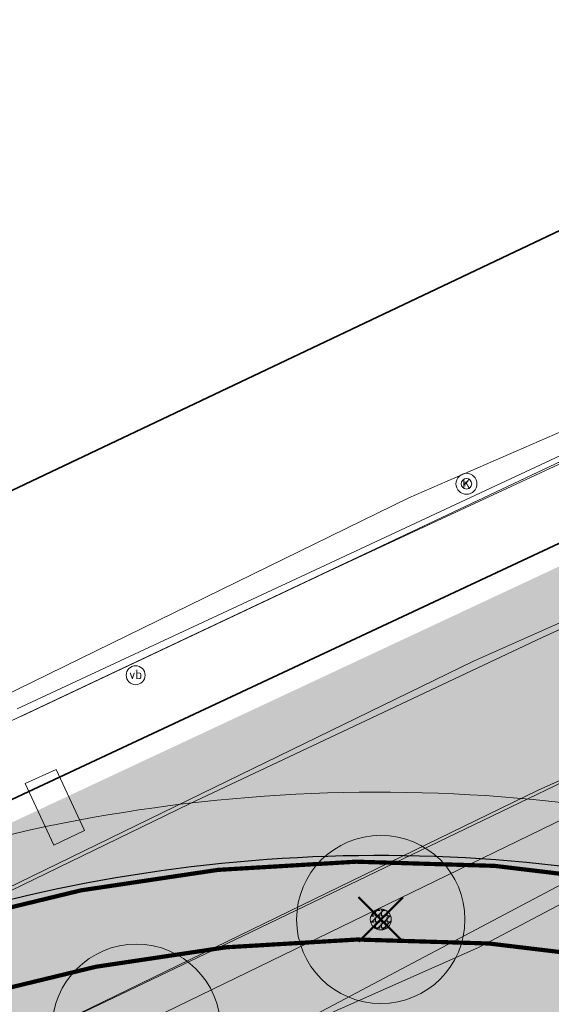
# Model space of a CAD drawing. Header units: metres. Extents: x 163543 to 168130, y 402678 to 405437.
# Tile 60 of 256: x 164435 to 164447, y 403420 to 403444. Entities that reach past the tile are written whole.
import ezdxf
from ezdxf.enums import TextEntityAlignment as Align

# ---------------------------------------------------------------- set-up
doc = ezdxf.new("R2010")
doc.units = ezdxf.units.M
doc.linetypes.add('X-CA190022.004-UO-ALM_Assen$0$AM-AS', pattern=[16, 10, -2, 2, -2])
doc.layers.get('0').update_dxf_attribs({"lineweight": 25})
for name, color, linetype, lineweight in [('X-CA190022.004-UO-ALM_Assen$0$N-WE-AM-AS_WEG-G', 10, 'X-CA190022.004-UO-ALM_Assen$0$AM-AS', 25), ('X-CA190022.004-UO-BGT_Ondergrond$0$GE_244_Taludlijn_Lijn_GEM', 253, 'Continuous', 9), ('X-CA190022.004-UO-BGT_Ondergrond$0$GE_316_WGDFietspad_Vlak_GEM', 253, 'Continuous', 9), ('X-CA190022.004-UO-BGT_Ondergrond$0$GE_367_OWGBerm_groenvoorziening_grasenk_GEM', 253, 'Continuous', 9), ('X-CA190022.004-UO-BGT_Ondergrond$0$GE_401_OTDErf_Vlak_GEM', 253, 'Continuous', 9), ('X-CA190022.004-UO-BGT_Ondergrond$0$GE_421_OTDHalfverhard_gravel_Vlak_GEM', 253, 'Continuous', 9), ('X-CA190022.004-UO-BGT_Ondergrond$0$GE_601_PNDgrondvlakpand_Vlak_MV_GEM', 34, 'Continuous', 35), ('X-CA190022.004-UO-BGT_Ondergrond$0$GE_814_BRDVerkeersbord_Punt_GEM', 253, 'Continuous', 9), ('X-CA190022.004-UO-DTM inmeting_v0.1$0$B-WE-GR-BOOM-S', 246, 'Continuous', 0), ('X-CA190022.004-UO-DTM inmeting_v0.1$0$B-WE-GW-TALUD_TEEN-G', 246, 'Continuous', 0), ('X-CA190022.004-UO-DTM inmeting_v0.1$0$B-WE-RI-HWA_KOLK-S', 246, 'Continuous', 0), ('X-CA190022.004-UO-DTM inmeting_v0.1$0$B-WE-VH-KANTOPSLUITING_ACHTERKANTBAND-G', 246, 'Continuous', 0), ('X-CA190022.004-UO-DTM inmeting_v0.1$0$B-WE-VH-KANTOPSLUITING_VOORKANTBAND-G', 246, 'Continuous', 0), ('X-CA190022.004-UO-DTM inmeting_v0.1$0$B-WE-VH-VERHARDING_ASFALT-G', 246, 'Continuous', 0), ('X-CA190022.004-UO-DTM inmeting_v0.1$0$B-WE-VH-VERHARDING_BETON-G', 246, 'Continuous', 0), ('X-CA190022.004-UO-DWM_Snelfietsroute$0$N-WE-GW-BERM-G', 90, 'Continuous', 18), ('X-CA190022.004-UO-DWM_Snelfietsroute$0$N-WE-VH-KANTVERHARDING-G', 210, 'Continuous', 25), ('X-CA190022.004-UO-DWM_Snelfietsroute$0$N-WE-VW-MARKERING_LANGS_STREEP_DOORGETROKKEN_010-G', 7, 'Continuous', 0), ('X-CA190022.004-UO-GZM_Werkgrens_v0.2$0$N-WE-KG-GRENS_SYSTEEMGRENS-G', 7, 'X-CA190022.004-UO-GZM_Werkgrens_v0.2$0$KG-OG', 35), ('X-CA190022.004-UO-KAD_Percelen$0$B-WE-KG-GRENS_PERCEEL-GV', 150, 'Continuous', 9), ('X-CA190022.004-UO-WHM_Putten en kolken combi_v0.1$0$KOLK INMETING', 251, 'Continuous', 18)]:
    doc.layers.add(name, color=color, linetype=linetype, lineweight=lineweight)
doc.layers.add('X-CA190022.004-UO-ARC_Arcering$0$N-GV-GR-GRAS-A-200 GRASMENGSEL M1', color=62, linetype='Continuous', lineweight=18, transparency=0.5)
doc.layers.add('X-CA190022.004-UO-ARC_Arcering$0$N-WE-VH-VERHARDING_ASFALT_ROOD-A', color=232, linetype='Continuous', lineweight=0, transparency=0.5)
for name, color, linetype in [('X-CA190022.004-UO-DWM_Beplanting$0$B-WE-GR-BOOM-S AFKOMSTIG UIT DTM_v0.4', 252, 'Continuous'), ('X-CA190022.004-UO-DWM_Beplanting$0$N-GV-GR-GRAS-A-200', 7, 'Continuous'), ('X-CA190022.004-UO-DWM_Beplanting$0$V-WE-GR-BOOM-S', 1, 'Continuous')]:
    doc.layers.add(name, color=color, linetype=linetype)
doc.styles.add('X-CA190022.004-UO-BGT_Ondergrond$0$NLCS-ISO', font='NLCS-ISO.ttf')
doc.styles.add('X-CA190022.004-UO-DTM inmeting_v0.1$0$ISOCPEUR 9 PT', font='isocpeur.ttf', dxfattribs={"height": 2.4402})
doc.styles.add('X-CA190022.004-UO-WHM_Putten en kolken combi_v0.1$0$ISOCPEUR 9 PT', font='isocpeur.ttf', dxfattribs={"height": 2.4402})
doc.linetypes.add('X-CA190022.004-UO-GZM_Werkgrens_v0.2$0$KG-OG', pattern='A,5.5,-1.5,[2,NLCS.SHX,S=0.5,R=0,X=0,Y=0],-1.5', length=8.5)

# ---------------------------------------------------------------- blocks, each defined once
blk = doc.blocks.new('X-CA190022.004-UO-BGT_Ondergrond$0$SIE-WEG_PAAL_VERKEERSBORD-SO')
at = {"linetype": 'ByBlock', "lineweight": 18}
blk.add_circle((0, 0), 1.5, dxfattribs=at)
at = {"linetype": 'ByBlock', "lineweight": 18, "style": 'X-CA190022.004-UO-BGT_Ondergrond$0$NLCS-ISO'}
blk.add_text('vb', height=1.5, dxfattribs=at).set_placement((0, 0.1317113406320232), align=Align.MIDDLE_CENTER)
blk = doc.blocks.new('X-CA190022.004-UO-BGT_Ondergrond$0$IMGEOVerkeersbord')
at = {"xscale": 5, "yscale": 5, "zscale": 5}
blk.add_blockref('X-CA190022.004-UO-BGT_Ondergrond$0$SIE-WEG_PAAL_VERKEERSBORD-SO', (0, 0), dxfattribs=at)
blk = doc.blocks.new('X-CA190022.004-UO-DTM inmeting_v0.1$0$kolk 1.03')
at = {"layer": 'X-CA190022.004-UO-DTM inmeting_v0.1$0$B-WE-RI-HWA_KOLK-S'}
blk.add_circle((0, 0), 0.25, dxfattribs=at)
at = {"layer": 'X-CA190022.004-UO-DTM inmeting_v0.1$0$B-WE-RI-HWA_KOLK-S', "insert": (0, 0), "char_height": 0.24402, "attachment_point": 5, "style": 'X-CA190022.004-UO-DTM inmeting_v0.1$0$ISOCPEUR 9 PT'}
blk.add_mtext_dynamic_manual_height_columns('K', width=0.2522883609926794, gutter_width=12.201, heights=[0], dxfattribs=at)
blk = doc.blocks.new('X-CA190022.004-UO-DTM inmeting_v0.1$0$boom')
h = blk.add_hatch()
h.set_pattern_fill('ANSI31', color=256, scale=0.13)
h.set_pattern_definition([(45, (0, 0), (-0.2918583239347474, 0.2918583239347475), [])])
h.paths.add_polyline_path([(-1, 0, 1), (1, 0, 1)])
blk.add_circle((0, 0), 1)
blk = doc.blocks.new('X-CA190022.004-UO-DWM_Beplanting$0$SGR-BOOM_01-SO')
at = {"linetype": 'ByBlock', "lineweight": 18}
h = blk.add_hatch(color=0, dxfattribs=at)
h.dxf.hatch_style = 1
edge = h.paths.add_edge_path()
edge.add_arc((0, 0), 0.25, 0, 360)
at = {"color": 0, "linetype": 'ByBlock', "lineweight": 18}
for radius in [2, 0.25]:
    blk.add_circle((0, 0), radius, dxfattribs=at)
blk = doc.blocks.new('X-CA190022.004-UO-DWM_Beplanting$0$IMGEOBoom')
at = {"transparency": 33554457}
h = blk.add_hatch(color=256, dxfattribs=at)
h.dxf.hatch_style = 1
edge = h.paths.add_edge_path()
edge.add_arc((0, 0), 100, 0, 360)
edge = h.paths.add_edge_path(flags=17)
edge.add_arc((0, 0), 12.5, 0, 360)
h = blk.add_hatch()
h.set_pattern_fill('ANGLE', color=256)
h.set_pattern_definition([(0, (0, 0), (0, 6.985), [5.08, -1.905]), (90, (0, 0), (-6.985, 4.277078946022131e-16), [5.08, -1.905])])
edge = h.paths.add_edge_path(flags=17)
edge.add_arc((0, 0), 12.5, 0, 360)
at = {"layer": 'X-CA190022.004-UO-DWM_Beplanting$0$N-GV-GR-GRAS-A-200'}
h = blk.add_hatch(color=256, dxfattribs=at)
h.dxf.hatch_style = 1
edge = h.paths.add_edge_path(flags=17)
edge.add_arc((0, 0), 12.5, 0, 360)
at = {"xscale": 50, "yscale": 50, "zscale": 50}
blk.add_blockref('X-CA190022.004-UO-DWM_Beplanting$0$SGR-BOOM_01-SO', (0, 0), dxfattribs=at)
blk = doc.blocks.new('X-CA190022.004-UO-DWM_Beplanting$0$Te verwijderen boom')
at = {"ltscale": 0.1, "const_width": 0.05, "flags": 128}
for points in [[(-0.5303300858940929, 0.5303300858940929), (0.5303300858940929, -0.5303300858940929)], [(0.5303300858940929, 0.5303300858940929), (-0.5303300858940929, -0.5303300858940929)]]:
    blk.add_lwpolyline(points, dxfattribs=at)
blk = doc.blocks.new('X-CA190022.004-UO-WHM_Putten en kolken combi_v0.1$0$kolk 1.03')
blk.add_circle((0, 0), 0.25)
at = {"insert": (0, 0), "char_height": 0.24402, "attachment_point": 5, "style": 'X-CA190022.004-UO-WHM_Putten en kolken combi_v0.1$0$ISOCPEUR 9 PT'}
blk.add_mtext_dynamic_manual_height_columns('K', width=0.2522883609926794, gutter_width=12.201, heights=[0], dxfattribs=at)

msp = doc.modelspace()

# ---------------------------------------------------------------- hatches: boundary and pattern name
at = {"layer": 'X-CA190022.004-UO-ARC_Arcering$0$N-GV-GR-GRAS-A-200 GRASMENGSEL M1'}
h = msp.add_hatch(dxfattribs=at)
h.set_pattern_fill('AGR-GRAS_02-SO', color=256, scale=0.1, pattern_type=2)
h.set_pattern_definition([(0, (0, 0), (1, 1), [0.25, -0.75]), (0, (0.5499999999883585, 0.5999999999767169), (1, 1), [0.25, -0.75]), (90, (0.1000000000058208, 0.3499999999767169), (-1, 1), [0.25, -0.75]), (90, (0.5, 0.7000000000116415), (-1, 1), [0.25, -0.75]), (45, (0.2000000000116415, 0.7000000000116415), (0, 1.000000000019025), [0.25, -1.164213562]), (135, (0.5499999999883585, 0), (-1.000000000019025, 0), [0.25, -1.164213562]), (26.56505119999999, (0.25, 0.2999999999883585), (1.000000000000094, 4.000644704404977e-10), [0.25, -1.986067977]), (26.56505119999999, (0.7000000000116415, 0.7999999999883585), (1.000000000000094, 4.000644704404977e-10), [0.25, -1.986067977]), (63.43494882, (0.7000000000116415, 0), (5.099862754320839e-11, 1.000000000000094), [0.2499999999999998, -1.986067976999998]), (63.43494882, (0.25, 0.4500000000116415), (5.099862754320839e-11, 1.000000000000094), [0.2499999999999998, -1.986067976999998]), (63.43494882, (0.6000000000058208, 0.2000000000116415), (5.099862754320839e-11, 1.000000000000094), [0.2499999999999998, -1.986067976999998]), (116.5650512, (0, 0.5499999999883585), (-4.000648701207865e-10, 1.000000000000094), [0.2499999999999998, -1.986067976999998]), (153.43494882, (0.2000000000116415, 0.1500000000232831), (-1.000000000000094, 5.099898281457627e-11), [0.25, -1.986067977])])
edge = h.paths.add_edge_path()
edge.add_line((164449.7029061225, 403424.9755254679), (164474.2656488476, 403436.3265954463))
edge.add_arc((164405.8897984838, 403398.9722507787), 77.91408074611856, 28.64817846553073, 34.93481505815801)
edge.add_line((164469.7640787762, 403443.5892911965), (164469.754189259, 403443.5851003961))
edge.add_line((164469.754189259, 403443.5851003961), (164465.4240603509, 403441.7051986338))
edge.add_line((164465.4240603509, 403441.7051986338), (164465.3444135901, 403441.888655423))
edge.add_line((164465.3444135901, 403441.888655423), (164464.5617553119, 403441.5275642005))
edge.add_line((164464.5617553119, 403441.5275642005), (164465.583363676, 403439.3738042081))
edge.add_line((164465.583363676, 403439.3738042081), (164433.1890600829, 403424.2116647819))
edge.add_arc((164443.179680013, 403387.0319958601), 38.4985748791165, 80.59615713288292, 105.0407654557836, ccw=False)
edge.add_arc((164454.6168963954, 403456.089874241), 31.49999999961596, 260.5961571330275, 261.0252203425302)
h = msp.add_hatch(dxfattribs=at)
h.set_pattern_fill('AGR-GRAS_02-SO', color=256, scale=0.1, pattern_type=2)
h.set_pattern_definition([(0, (0, 0), (1, 1), [0.25, -0.75]), (0, (0.5499999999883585, 0.5999999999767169), (1, 1), [0.25, -0.75]), (90, (0.1000000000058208, 0.3499999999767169), (-1, 1), [0.25, -0.75]), (90, (0.5, 0.7000000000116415), (-1, 1), [0.25, -0.75]), (45, (0.2000000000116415, 0.7000000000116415), (0, 1.000000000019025), [0.25, -1.164213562]), (135, (0.5499999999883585, 0), (-1.000000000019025, 0), [0.25, -1.164213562]), (26.56505119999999, (0.25, 0.2999999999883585), (1.000000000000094, 4.000644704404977e-10), [0.25, -1.986067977]), (26.56505119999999, (0.7000000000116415, 0.7999999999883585), (1.000000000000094, 4.000644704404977e-10), [0.25, -1.986067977]), (63.43494882, (0.7000000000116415, 0), (5.099862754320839e-11, 1.000000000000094), [0.2499999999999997, -1.986067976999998]), (63.43494882, (0.25, 0.4500000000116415), (5.099862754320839e-11, 1.000000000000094), [0.2499999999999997, -1.986067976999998]), (63.43494882, (0.6000000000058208, 0.2000000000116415), (5.099862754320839e-11, 1.000000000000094), [0.2499999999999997, -1.986067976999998]), (116.5650512, (0, 0.5499999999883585), (-4.000648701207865e-10, 1.000000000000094), [0.2499999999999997, -1.986067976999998]), (153.43494882, (0.2000000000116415, 0.1500000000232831), (-1.000000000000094, 5.099898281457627e-11), [0.25, -1.986067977])])
edge = h.paths.add_edge_path()
edge.add_line((164477.9198786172, 403430.682123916), (164477.8331448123, 403430.8623383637))
edge.add_line((164477.8331448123, 403430.8623383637), (164478.0980021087, 403430.9898091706))
edge.add_line((164478.0980021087, 403430.9898091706), (164477.5572029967, 403431.5318702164))
edge.add_arc((164490.2134185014, 403443.6178211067), 17.49999999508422, 221.7040940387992, 223.6796640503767, ccw=False)
edge.add_line((164477.1480821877, 403431.9753562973), (164468.2774706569, 403427.7060987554))
edge.add_arc((164454.6168963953, 403456.0898742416), 31.50000000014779, 260.5963409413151, 295.70063201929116, ccw=False)
edge.add_arc((164443.1796800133, 403387.03199586), 38.49857487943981, 80.59600673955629, 116.5897901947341)
edge.add_line((164425.9477276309, 403421.4587308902), (164426.6171826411, 403420.1201368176))
edge.add_arc((164443.1794105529, 403386.9976197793), 37.03253337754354, 80.596894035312, 116.56639265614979, ccw=False)
edge.add_arc((164454.6168963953, 403456.0898742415), 33.00000000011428, 260.6046206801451, 295.7006320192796)
edge.add_line((164468.9279741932, 403426.3544903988), (164477.9198786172, 403430.682123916))
h = msp.add_hatch(dxfattribs=at)
h.set_pattern_fill('AGR-GRAS_02-SO', color=256, scale=0.1, pattern_type=2)
h.set_pattern_definition([(0, (0, 0), (1, 1), [0.25, -0.75]), (0, (0.5499999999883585, 0.5999999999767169), (1, 1), [0.25, -0.75]), (90, (0.1000000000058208, 0.3499999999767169), (-1, 1), [0.25, -0.75]), (90, (0.5, 0.7000000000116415), (-1, 1), [0.25, -0.75]), (45, (0.2000000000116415, 0.7000000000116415), (0, 1.000000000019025), [0.25, -1.164213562]), (135, (0.5499999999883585, 0), (-1.000000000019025, 0), [0.25, -1.164213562]), (26.56505119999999, (0.25, 0.2999999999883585), (1.000000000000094, 4.000644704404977e-10), [0.25, -1.986067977]), (26.56505119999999, (0.7000000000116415, 0.7999999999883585), (1.000000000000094, 4.000644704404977e-10), [0.25, -1.986067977]), (63.43494882, (0.7000000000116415, 0), (5.099862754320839e-11, 1.000000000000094), [0.2499999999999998, -1.986067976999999]), (63.43494882, (0.25, 0.4500000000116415), (5.099862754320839e-11, 1.000000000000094), [0.2499999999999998, -1.986067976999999]), (63.43494882, (0.6000000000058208, 0.2000000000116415), (5.099862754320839e-11, 1.000000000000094), [0.2499999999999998, -1.986067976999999]), (116.5650512, (0, 0.5499999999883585), (-4.000648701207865e-10, 1.000000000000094), [0.2499999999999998, -1.986067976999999]), (153.43494882, (0.2000000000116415, 0.1500000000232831), (-1.000000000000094, 5.099898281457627e-11), [0.25, -1.986067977])])
edge = h.paths.add_edge_path()
edge.add_line((164471.313153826, 403421.3985930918), (164482.7709181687, 403426.9129983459))
edge.add_line((164482.7709181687, 403426.9129983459), (164482.5024519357, 403427.1454897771))
edge.add_line((164482.5024519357, 403427.1454897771), (164481.7014991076, 403427.8410327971))
edge.add_line((164481.7014991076, 403427.8410327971), (164481.6841321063, 403427.8326743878))
edge.add_line((164481.6841321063, 403427.8326743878), (164481.5973983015, 403428.0128888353))
edge.add_line((164481.5973983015, 403428.0128888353), (164470.6626502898, 403422.7502014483))
edge.add_arc((164454.6168963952, 403456.0898742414), 37.00000000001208, 260.59634094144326, 295.7006320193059, ccw=False)
edge.add_arc((164443.1794430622, 403387.0017633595), 33.02844012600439, 80.60411488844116, 116.5691651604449)
edge.add_line((164428.4065544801, 403416.5422376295), (164429.0788023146, 403415.1980592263))
edge.add_arc((164443.1796778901, 403387.0317249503), 31.49884249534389, 80.59600917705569, 116.5938618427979, ccw=False)
edge.add_arc((164454.6168963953, 403456.0898742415), 38.5000000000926, 260.5963409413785, 295.7006320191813)
at = {"layer": 'X-CA190022.004-UO-ARC_Arcering$0$N-WE-VH-VERHARDING_ASFALT_ROOD-A'}
h = msp.add_hatch(color=256, dxfattribs=at)
h.dxf.hatch_style = 1
edge = h.paths.add_edge_path()
edge.add_line((164481.5973983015, 403428.0128888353), (164483.3995427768, 403428.8802268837))
edge.add_line((164483.3995427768, 403428.8802268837), (164483.6958866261, 403429.0228515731))
edge.add_line((164483.6958866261, 403429.0228515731), (164480.4067638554, 403431.8790147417))
edge.add_line((164480.4067638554, 403431.8790147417), (164479.7220230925, 403431.5494619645))
edge.add_line((164479.7220230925, 403431.5494619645), (164477.9198786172, 403430.6821239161))
edge.add_line((164477.9198786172, 403430.6821239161), (164468.9279741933, 403426.354490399))
edge.add_arc((164454.6168963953, 403456.0898742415), 33.00000000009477, 260.59634094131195, 295.70063201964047, ccw=False)
edge.add_arc((164443.1794105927, 403386.9976196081), 37.03253354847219, 80.60427228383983, 116.5663925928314)
edge.add_line((164426.6171826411, 403420.1201368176), (164428.4065544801, 403416.5422376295))
edge.add_arc((164443.1794432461, 403387.001762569), 33.02844091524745, 80.59542373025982, 116.5691648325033, ccw=False)
edge.add_arc((164454.6168963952, 403456.0898742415), 37.00000000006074, 260.6040996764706, 295.7006320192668)
edge.add_line((164470.6626502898, 403422.7502014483), (164481.5973983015, 403428.0128888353))

# ---------------------------------------------------------------- linework, layer by layer
at = {"layer": 'X-CA190022.004-UO-ALM_Assen$0$N-WE-AM-AS_WEG-G', "linetype": 'X-CA190022.004-UO-ALM_Assen$0$AM-AS', "lineweight": 18, "flags": 128}
msp.add_lwpolyline([(163996.3336493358, 403048.7078805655), (164190.428417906, 403269.7022139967, -0.04248648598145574), (164203.1301038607, 403281.900647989, -0.05950783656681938), (164394.9099900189, 403402.509361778, 0.004627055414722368), (164427.6093375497, 403418.3764426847, -0.1575725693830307), (164448.8982825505, 403421.5602137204, 0.1543805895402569), (164469.7953122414, 403424.5523459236), (164600.3150897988, 403487.369046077, -0.2096911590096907), (164620.3886000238, 403488.0752802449, 0.2093307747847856), (164640.4309921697, 403488.7665643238), (164764.0180252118, 403548.0366099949, -0.1493007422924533), (164778.4568812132, 403550.2301690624, 0.1996996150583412), (164797.0707545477, 403554.9547108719), (164807.4367029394, 403562.7175400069, 0.08719858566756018), (164813.3612815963, 403569.0256351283, -0.1361873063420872), (164823.4135919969, 403577.8419746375), (165121.4265764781, 403721.5335502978), (165178.771774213, 403748.854454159, -0.02762787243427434), (165181.3258110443, 403749.9024284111), (165206.7023570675, 403758.7117965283, -0.2281753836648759), (165222.2156522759, 403756.92710106, 0.2625260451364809), (165239.8769326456, 403756.0478409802), (165316.357038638, 403794.2949912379, -0.002955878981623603), (165321.6599724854, 403796.9078754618), (165454.6760993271, 403861.4737105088, 0.2337197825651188), (165465.5419418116, 403875.4828331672), (165466.0393278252, 403877.9301751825, -0.1382469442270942), (165476.4672373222, 403898.1944094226), (165483.3232835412, 403905.5400790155), (165502.0132482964, 403925.3181215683, 0.00270083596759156), (165511.6266676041, 403935.5312913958), (165520.3237442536, 403945.4553072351), (165525.6923273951, 403951.3658801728), (165530.615228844, 403956.3669465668, -0.06780363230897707), (165540.3856813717, 403964.2784885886), (165579.0076054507, 403987.5663360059, 0.233996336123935), (165587.6067037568, 404001.0272668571, -0.2578877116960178), (165597.6306713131, 404015.2620702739), (165668.8061252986, 404049.8624576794, 0.1241179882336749), (165680.9653913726, 404060.0928790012), (165692.909929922, 404076.6706676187, -0.3303788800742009), (165732.6456350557, 404089.3227425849, 0.1846113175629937), (165745.4916128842, 404089.77497305), (165892.3246628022, 404151.9071568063, 0.02506743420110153), (165914.8777454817, 404162.8133820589, -0.01071744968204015), (165924.3873477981, 404167.7535043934), (166007.5697587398, 404208.726249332, -0.0190725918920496), (166018.0170805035, 404213.3859907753, -0.1041133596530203), (166035.0595171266, 404216.3802910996), (166071.3637979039, 404215.1615490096, 0.1209432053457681), (166079.7626728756, 404216.9267814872), (166253.1152813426, 404300.2121870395, 0.1370197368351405), (166261.20282629, 404307.3086689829, -0.1370657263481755), (166269.2936265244, 404314.4067145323), (166458.0553023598, 404405.0532937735, -0.05495898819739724), (166465.292640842, 404407.5962293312), (166474.0115951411, 404409.6200769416, 0.05512116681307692), (166477.7441475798, 404410.9329152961), (166509.8455300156, 404426.3741046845, 0.06706615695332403), (166514.3066309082, 404429.3114036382, -0.06727732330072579), (166518.7828901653, 404432.2559861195), (166556.6686702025, 404450.4403351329, -0.01732068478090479), (166566.1850069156, 404454.6088799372, 0.01660197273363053), (166575.3124233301, 404458.5914386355), (166597.7510003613, 404469.2822299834, 0.1329779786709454), (166635.0885808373, 404501.3122219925, -0.04027287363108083), (166645.1747246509, 404513.8395784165), (166648.1959423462, 404517.0287349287, -0.07202746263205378), (166677.0195985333, 404539.8000358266), (166677.2461273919, 404539.9311914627, -0.08933287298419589), (166717.8167622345, 404554.585755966), (166734.2901361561, 404557.3869827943, 0.1628042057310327), (166748.2749261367, 404564.8680743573, -0.09224986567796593), (166757.8833526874, 404571.8738470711), (166814.8951966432, 404599.1350634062, -0.03237137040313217), (166817.2963922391, 404600.0977793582), (166825.540090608, 404602.7984847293, 0.08309599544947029), (166832.8509500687, 404606.6269308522, -0.05104093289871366), (166841.5511306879, 404611.9158900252), (166891.2886605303, 404635.588563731, -0.1080348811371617), (166898.7767261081, 404637.3338670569), (166928.2421893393, 404637.7391838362, 0.2092685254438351), (166941.3852138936, 404643.7086926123, -0.026762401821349), (166980.5363273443, 404682.8606394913, -0.02619809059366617), (167007.2291239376, 404704.4245627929, -0.01999349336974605), (167033.130253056, 404721.6599794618), (167034.9329898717, 404722.7582272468, -0.02850178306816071), (167071.4851403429, 404742.2630184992), (167095.8874986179, 404753.5487719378, 0.06107887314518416), (167112.4352643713, 404763.8129514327, -0.01637972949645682), (167116.3416166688, 404766.7484785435), (167122.4960900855, 404771.0654386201, -0.09347324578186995), (167132.2396271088, 404775.4785245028), (167140.6213436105, 404777.519708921, -0.05617792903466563), (167157.1982762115, 404779.6303146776), (167189.7312216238, 404780.098905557, -0.09129081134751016), (167196.1584139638, 404779.0110158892), (167222.3067585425, 404769.4734945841, 0.2038372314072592), (167236.3782206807, 404770.2117075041, 0.01782615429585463), (167328.8315635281, 404819.5522006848), (167395.6774769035, 404858.3489080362, 0.03125557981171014), (167406.0672886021, 404865.2809112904), (167511.4690776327, 404945.5504878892)], format="xyb", dxfattribs=at)
at = {"layer": 'X-CA190022.004-UO-BGT_Ondergrond$0$GE_244_Taludlijn_Lijn_GEM'}
msp.add_line((164453.447, 403426.482), (164418.343, 403407.883), dxfattribs=at)
at = {"layer": 'X-CA190022.004-UO-BGT_Ondergrond$0$GE_316_WGDFietspad_Vlak_GEM', "flags": 128}
for points in [[(164320.04, 403364.5300000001), (164331.41, 403371.01), (164357.53, 403385.5300000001), (164366.62, 403390.14), (164389.014, 403401.122), (164392.63, 403402.895), (164397.33, 403405.2), (164445.43, 403428.64), (164451.991, 403431.556), (164460.333, 403435.32), (164470.225, 403439.862)], [(164473.316, 403437.484), (164461.749, 403432.244), (164458.26, 403430.62), (164446.97, 403425.58)], [(164446.97, 403425.58), (164399.07, 403402.26), (164372.83, 403389.33), (164350.72, 403377.56), (164333.1, 403368.0400000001), (164321.95, 403361.65)]]:
    msp.add_lwpolyline(points, dxfattribs=at)
at = {"layer": 'X-CA190022.004-UO-BGT_Ondergrond$0$GE_367_OWGBerm_groenvoorziening_grasenk_GEM', "flags": 128}
for points in [[(164158.219, 403255.1390000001), (164171.084, 403263.999), (164179.494, 403270.1770000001), (164194.84, 403282.196), (164211.087, 403295.268), (164231.111, 403310.634), (164235.52, 403313.512), (164245.67, 403321.126), (164272.398, 403339.903), (164288.143, 403349.736), (164298.889, 403356.556), (164334.793, 403377.305), (164364.293, 403392.58), (164387.358, 403404.682), (164390.724, 403406.448), (164393.105, 403407.697), (164407.616, 403414.349), (164425.803, 403423.104), (164434.433, 403427.217), (164453.635, 403436.286), (164460.737, 403439.749), (164463.143, 403440.873), (164465.039, 403441.76)], [(164470.225, 403439.862), (164460.333, 403435.32), (164451.991, 403431.556), (164445.43, 403428.64), (164397.33, 403405.2), (164392.63, 403402.895), (164389.014, 403401.122)], [(164136.762, 403226.328), (164137.681, 403227.058), (164154.717, 403240.595), (164179.581, 403260.6550000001), (164183.17, 403263.55), (164218.15, 403291.31), (164235.99, 403304.7900000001), (164243.405, 403310.219), (164247.56, 403313.26), (164252.819, 403316.997), (164260.03, 403322.12), (164268.56, 403327.98), (164276.38, 403333.21), (164299.08, 403347.8500000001), (164321.95, 403361.65), (164333.1, 403368.0400000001), (164350.72, 403377.56), (164372.83, 403389.33), (164399.07, 403402.26), (164446.97, 403425.58), (164458.26, 403430.62), (164461.749, 403432.244), (164473.316, 403437.484)], [(164453.447, 403426.482), (164418.343, 403407.883), (164405.774, 403401.616), (164393.255, 403395.423), (164379.112, 403388.334), (164366.676, 403382.161), (164338.225, 403366.811), (164327.291, 403360.547), (164306.875, 403348.529), (164295.285, 403341.33), (164281.893, 403332.496), (164265.634, 403321.347), (164239.848, 403303.124), (164224.258, 403291.345), (164208.266, 403279.037), (164194.822, 403268.535), (164179.256, 403255.8890000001), (164165.951, 403244.025), (164160.088, 403238.658), (164155.081, 403234.074), (164150.561, 403230.11), (164146.709, 403226.642), (164139.364, 403219.716), (164136.597, 403223.292)]]:
    msp.add_lwpolyline(points, dxfattribs=at)
at = {"layer": 'X-CA190022.004-UO-BGT_Ondergrond$0$GE_401_OTDErf_Vlak_GEM', "flags": 128}
for points in [[(164434.276, 403477.925), (164461.218, 403445.485), (164460.688, 403445.214), (164463.143, 403440.873), (164460.737, 403439.749), (164453.635, 403436.286), (164434.433, 403427.217), (164425.803, 403423.104), (164407.616, 403414.349), (164393.105, 403407.697), (164390.724, 403406.448), (164387.358, 403404.682), (164364.293, 403392.58), (164334.793, 403377.305), (164298.889, 403356.556)], [(164421.761, 403466.361), (164425.432, 403469.756), (164446.112, 403447.391), (164445.298, 403446.627), (164448.239, 403443.423), (164447.966, 403439.1060000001), (164432.441, 403431.7420000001), (164431.438, 403431.266), (164430.171, 403432.657), (164427.425, 403430.135), (164426.84, 403430.7800000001), (164423.621, 403427.638), (164404.299, 403418.545), (164388.486, 403435.659), (164421.761, 403466.361)]]:
    msp.add_lwpolyline(points, dxfattribs=at)
at = {"layer": 'X-CA190022.004-UO-BGT_Ondergrond$0$GE_421_OTDHalfverhard_gravel_Vlak_GEM', "flags": 128}
msp.add_lwpolyline([(164165.951, 403244.025), (164179.256, 403255.8890000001), (164194.822, 403268.535), (164208.266, 403279.037), (164224.258, 403291.345), (164239.848, 403303.124), (164265.634, 403321.347), (164281.893, 403332.496), (164295.285, 403341.33), (164306.875, 403348.529), (164327.291, 403360.547), (164338.225, 403366.811), (164366.676, 403382.161), (164379.112, 403388.334), (164393.255, 403395.423), (164405.774, 403401.616), (164418.343, 403407.883), (164453.447, 403426.482), (164456.675, 403428.038), (164465.477, 403431.918), (164467.948, 403432.656), (164471.335, 403432.326), (164477.915, 403429.509), (164481.182, 403421.899)], dxfattribs=at)
at = {"layer": 'X-CA190022.004-UO-BGT_Ondergrond$0$GE_601_PNDgrondvlakpand_Vlak_MV_GEM', "flags": 128}
msp.add_lwpolyline([(164421.761, 403466.361), (164425.432, 403469.756), (164446.112, 403447.391), (164445.298, 403446.627), (164448.239, 403443.423), (164447.966, 403439.1060000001), (164432.441, 403431.7420000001), (164431.438, 403431.266), (164430.171, 403432.657), (164427.425, 403430.135), (164426.84, 403430.7800000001), (164423.621, 403427.638), (164404.299, 403418.545), (164388.486, 403435.659), (164421.761, 403466.361)], dxfattribs=at)
at = {"layer": 'X-CA190022.004-UO-DTM inmeting_v0.1$0$B-WE-GW-TALUD_TEEN-G'}
msp.add_polyline3d([(164425.307, 403412.9070000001, 8.948), (164434.1669999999, 403417.04, 8.957), (164440.216, 403419.4679999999, 9.135), (164445.5490000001, 403421.8399999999, 9.116), (164451.2799999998, 403424.8629999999, 9.245), (164457.6630000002, 403428.003, 9.326), (164463.452, 403430.8939999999, 9.362), (164466.9569999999, 403432.6490000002, 9.53), (164473.9789999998, 403433.682, 9.853)], dxfattribs=at)
at = {"layer": 'X-CA190022.004-UO-DTM inmeting_v0.1$0$B-WE-VH-KANTOPSLUITING_ACHTERKANTBAND-G'}
msp.add_polyline3d([(164456.1030000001, 403437.3569999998, 9.246), (164448.8990000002, 403433.9870000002, 9.196), (164442.0150000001, 403430.787, 9.197), (164434.682, 403427.3310000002, 9.232)], dxfattribs=at)
at = {"layer": 'X-CA190022.004-UO-DTM inmeting_v0.1$0$B-WE-VH-KANTOPSLUITING_VOORKANTBAND-G'}
msp.add_polyline3d([(164456.0090000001, 403437.4959999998, 9.262), (164448.8050000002, 403434.1400000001, 9.177), (164441.9130000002, 403430.9270000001, 9.185), (164434.588, 403427.5060000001, 9.246)], dxfattribs=at)
at = {"layer": 'X-CA190022.004-UO-DTM inmeting_v0.1$0$B-WE-VH-VERHARDING_ASFALT-G'}
for points in [[(164454.6910000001, 403432.6910000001, 9.203), (164447.0630000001, 403429.2089999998, 9.078), (164438.6850000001, 403425.2519999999, 8.924), (164430.1710000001, 403421.1189999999, 8.866), (164422.8029999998, 403417.6030000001, 8.858)], [(164456.1490000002, 403429.7050000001, 9.172), (164448.4330000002, 403426.193, 9.026), (164440.139, 403422.2000000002, 8.875), (164431.4589999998, 403418.0529999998, 8.812), (164424.2999999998, 403414.5899999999, 8.806)]]:
    msp.add_polyline3d(points, dxfattribs=at)
at = {"layer": 'X-CA190022.004-UO-DTM inmeting_v0.1$0$B-WE-VH-VERHARDING_BETON-G'}
msp.add_polyline3d([(164436.1880000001, 403424.622, 8.971), (164435.517, 403426.0660000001, 9.089), (164434.7850000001, 403425.736, 9.092), (164435.463, 403424.2710000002, 8.959)], close=True, dxfattribs=at)
at = {"layer": 'X-CA190022.004-UO-DWM_Snelfietsroute$0$N-WE-GW-BERM-G', "flags": 128}
msp.add_lwpolyline([(164426.0523044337, 403421.5110316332, -0.1575725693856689), (164449.4701439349, 403425.0131797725, 0.1543805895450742), (164468.2774706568, 403427.7060987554), (164479.0329449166, 403432.8825050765)], format="xyb", dxfattribs=at)
at = {"layer": 'X-CA190022.004-UO-DWM_Snelfietsroute$0$N-WE-VH-KANTVERHARDING-G', "flags": 128}
msp.add_lwpolyline([(164426.6206964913, 403420.1218475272, -0.1581897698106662), (164449.2250604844, 403423.5333371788, 0.1543805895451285), (164468.9279741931, 403426.3544903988), (164478.8191707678, 403431.1148587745)], format="xyb", dxfattribs=at)
at = {"layer": 'X-CA190022.004-UO-DWM_Snelfietsroute$0$N-WE-VW-MARKERING_LANGS_STREEP_DOORGETROKKEN_010-G', "const_width": 0.1, "flags": 128}
for points in [[(164426.7863343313, 403420.0332968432, -0.1575725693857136), (164449.2005521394, 403423.3853529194, 0.1543805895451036), (164468.9930245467, 403426.2193295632), (164479.8026972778, 403431.4218205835)], [(164427.4970486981, 403418.3217930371), (164427.6093375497, 403418.3764426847, -0.1575725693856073), (164448.8982825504, 403421.5602137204, 0.1543805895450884), (164469.7953122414, 403424.5523459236), (164481.8400258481, 403430.3492387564)]]:
    msp.add_lwpolyline(points, format="xyb", dxfattribs=at)
at = {"layer": 'X-CA190022.004-UO-GZM_Werkgrens_v0.2$0$N-WE-KG-GRENS_SYSTEEMGRENS-G', "ltscale": 0.2, "flags": 128}
msp.add_lwpolyline([(164202.4471839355, 403276.2612616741, -0.007014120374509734), (164204.6842424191, 403278.1944806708), (164207.7316017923, 403280.6309342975), (164216.350955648, 403287.4712219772), (164219.0035534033, 403289.434108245), (164219.3746627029, 403289.7286192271), (164237.1836765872, 403303.1852059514), (164244.5865004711, 403308.605291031), (164248.7299054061, 403311.6378046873), (164253.9774847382, 403315.3666892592), (164261.1754745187, 403320.480446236), (164269.6822113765, 403326.3244647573), (164277.4779943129, 403331.5382684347), (164300.138869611, 403346.1530355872), (164322.9639978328, 403359.9259594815), (164334.0727303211, 403366.2923093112), (164351.6652632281, 403375.7974689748), (164373.7421382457, 403387.5498352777), (164399.9497431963, 403400.4638723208), (164429.2801321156, 403414.7433017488), (164430.1235736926, 403415.1409833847), (164430.9478262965, 403415.506283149), (164431.7770699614, 403415.8458020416), (164432.615246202, 403416.1613381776), (164433.4616619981, 403416.4526584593), (164434.3156183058, 403416.7195497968), (164435.1764106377, 403416.9618192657), (164436.0433296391, 403417.1792942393), (164436.3055164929, 403417.2587681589, -0.09982065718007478), (164451.9815185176, 403417.1790174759, 0.1310872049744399), (164471.5299883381, 403420.9480569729), (164482.532673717, 403426.2434413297), (164490.6930660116, 403418.7998493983), (164492.5861501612, 403419.7065134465), (164495.4035730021, 403416.5299918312, -0.01010042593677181), (164498.0738503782, 403413.5363083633), (164499.3853029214, 403412.0048366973), (164502.2759065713, 403408.6525450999), (164509.274412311, 403412.9480533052), (164511.7682141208, 403416.4610208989), (164509.1861236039, 403420.2014103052, -0.1750361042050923), (164509.3210798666, 403422.1351258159, -0.1801291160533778), (164510.5166693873, 403423.4312866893), (164518.8245311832, 403427.3151248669), (164545.0302416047, 403439.9269191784), (164571.6953268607, 403452.7535489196), (164577.9552917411, 403456.0641072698), (164591.4716804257, 403464.141949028), (164595.4462846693, 403466.1591353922), (164599.4311747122, 403468.181541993), (164600.8539115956, 403468.8630628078), (164605.9399590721, 403471.2415379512), (164622.0164705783, 403477.7583811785), (164627.272938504, 403479.8886915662), (164631.9472826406, 403481.9048786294), (164633.2674407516, 403482.5385622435, 0.08477773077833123), (164642.6089981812, 403485.3796505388), (164759.3320802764, 403541.3864717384), (164770.9742443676, 403544.8150730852), (164773.2724307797, 403545.3968587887), (164787.8865800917, 403542.289629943), (164789.8994408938, 403542.3802139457), (164793.2522167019, 403543.0482871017), (164800.2402211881, 403546.8141014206), (164803.6710322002, 403549.3659814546), (164804.7740494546, 403550.3596960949), (164806.982937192, 403547.3873851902), (164807.9070396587, 403546.1989325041), (164811.8704722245, 403549.2807697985), (164810.9532731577, 403550.4603442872), (164809.5116547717, 403552.4057701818), (164808.342669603, 403553.5746866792), (164810.0239640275, 403555.0893745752), (164807.82693957, 403558.0124714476), (164809.8344029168, 403559.5158162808, 0.08719858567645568), (164816.7069141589, 403566.8332066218, -0.1361886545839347), (164825.1509550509, 403574.2389801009), (164897.951587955, 403609.3404576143), (164931.0926747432, 403625.3204994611), (165054.7836542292, 403684.9604895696), (165123.1554235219, 403717.9264497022), (165148.5663854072, 403730.0329638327), (165175.6541256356, 403740.4784873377), (165188.1464371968, 403744.8235939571), (165187.6324323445, 403748.0918636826), (165185.2580450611, 403754.9315992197), (165180.037890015, 403753.6894865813, 0.02784581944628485), (165177.0513383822, 403752.4655620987), (165119.6977294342, 403725.1406508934), (165051.3091062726, 403692.1665645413), (164927.6180512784, 403632.5265380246), (164894.4771003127, 403616.5465616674), (164821.6764674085, 403581.445084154, 0.1361886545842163), (164810.015649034, 403571.2180636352, -0.08719858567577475), (164805.0390029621, 403565.919263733), (164803.0203514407, 403564.4075403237), (164799.415410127, 403569.2038422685), (164798.6149812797, 403568.6044188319), (164797.8152444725, 403568.0055136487), (164797.2158194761, 403568.8059445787), (164793.3705278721, 403565.9262908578), (164793.9699528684, 403565.1258599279), (164792.3761302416, 403563.932281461), (164795.8845084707, 403559.0636660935, -0.2015476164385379), (164780.0971775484, 403554.0570161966, 0.07565561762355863), (164771.1691888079, 403553.9823458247, -0.009754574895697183), (164764.0749090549, 403552.5358596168), (164754.2863395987, 403547.7986438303), (164747.4743492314, 403544.6063578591), (164708.340445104, 403525.5831572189), (164686.2179063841, 403515.3649846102), (164675.1479613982, 403509.8647663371), (164663.5244613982, 403504.2582663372), (164644.326586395, 403495.0707073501), (164639.4929121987, 403492.7230557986), (164638.2008723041, 403492.1265410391, -0.2018182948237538), (164621.8461223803, 403491.8003317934, 0.2094978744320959), (164598.5804137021, 403490.9733350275), (164556.1572466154, 403470.5661522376), (164536.2994594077, 403461.0079530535), (164516.3183906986, 403451.407959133), (164508.2317351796, 403447.5121291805), (164500.1867564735, 403443.6421835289), (164497.2033634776, 403443.0084814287), (164495.0902549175, 403442.27400261, 0.1307944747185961), (164492.913084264, 403444.8114515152), (164488.4347408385, 403447.8854838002), (164494.8986629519, 403449.8350294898), (164490.3149407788, 403452.2328764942), (164484.4843242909, 403450.5971355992, -0.07642678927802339), (164479.7480917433, 403454.7225616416), (164478.7991556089, 403455.8572518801), (164474.9179570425, 403452.9617439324), (164457.3434499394, 403473.5656706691), (164451.2568614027, 403468.374000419), (164465.5190818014, 403451.6533184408, -0.484296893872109), (164464.8169442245, 403448.1132255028), (164461.4164168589, 403446.3937776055), (164463.8934237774, 403441.7698684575), (164464.9162194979, 403439.6136052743), (164433.0167582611, 403424.6830765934, 0.0516595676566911), (164425.3001219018, 403421.7033575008), (164396.430770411, 403407.6483830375), (164370.0935852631, 403394.670494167), (164347.8842103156, 403382.8475930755), (164330.1818090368, 403373.2830720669), (164318.9080065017, 403366.8221215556), (164295.9033911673, 403352.9408932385), (164273.0860170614, 403338.2251946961), (164265.1933658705, 403332.9466057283), (164256.5935764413, 403327.0386612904), (164249.3435457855, 403321.8879322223), (164244.0502837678, 403318.1265859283), (164239.8604985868, 403315.0601269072), (164232.4089702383, 403309.6043821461), (164214.4760118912, 403296.0541423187), (164201.2887743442, 403285.5887988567, 0.01213108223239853), (164197.4136132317, 403282.3572203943)], format="xyb", close=True, dxfattribs=at)
at = {"layer": 'X-CA190022.004-UO-KAD_Percelen$0$B-WE-KG-GRENS_PERCEEL-GV', "flags": 128}
msp.add_lwpolyline([(164414.532, 403468.035), (164392.43, 403447.617), (164373.258, 403429.906), (164388.35, 403413.494), (164393.545, 403407.844), (164395.494, 403408.832), (164443.895, 403432.527), (164450.635, 403435.456), (164461.223, 403440.276), (164464.658, 403441.585), (164430.171, 403482.483)], close=True, dxfattribs=at)
for points in [[(164320.335, 403360.055), (164334.113, 403367.893), (164347.324, 403375.205), (164360.621, 403382.207), (164387.566, 403395.736), (164459.04, 403430.474), (164469.708, 403435.65), (164464.658, 403441.585), (164461.223, 403440.276), (164450.635, 403435.456), (164443.895, 403432.527), (164395.494, 403408.832), (164393.545, 403407.844), (164337.189, 403378.787), (164334.483, 403377.392), (164299.052, 403356.496)], [(164316.027, 403338.203), (164330.341, 403346.655), (164343.747, 403354.336), (164363.145, 403364.918), (164374.895, 403370.972), (164408.841, 403387.712), (164466.349, 403415.367), (164460.276, 403427.915), (164459.04, 403430.474), (164387.566, 403395.736), (164360.621, 403382.207), (164347.324, 403375.205), (164334.113, 403367.893), (164320.335, 403360.055)]]:
    msp.add_lwpolyline(points, dxfattribs=at)

# ---------------------------------------------------------------- block references
at = {"layer": 'X-CA190022.004-UO-BGT_Ondergrond$0$GE_814_BRDVerkeersbord_Punt_GEM', "xscale": 0.03, "yscale": 0.03, "zscale": 0.02}
msp.add_blockref('X-CA190022.004-UO-BGT_Ondergrond$0$IMGEOVerkeersbord', (164437.406, 403428.308), dxfattribs=at)
at = {"layer": 'X-CA190022.004-UO-DTM inmeting_v0.1$0$B-WE-GR-BOOM-S', "linetype": 'ByBlock', "lineweight": -2, "xscale": 0.25, "yscale": 0.25, "zscale": 0.25}
msp.add_blockref('X-CA190022.004-UO-DTM inmeting_v0.1$0$boom', (164443.23, 403422.504, 9.066), dxfattribs=at)
at = {"layer": 'X-CA190022.004-UO-DTM inmeting_v0.1$0$B-WE-RI-HWA_KOLK-S', "linetype": 'ByBlock', "lineweight": -2, "xscale": 0.5, "yscale": 0.5, "zscale": 0.5}
msp.add_blockref('X-CA190022.004-UO-DTM inmeting_v0.1$0$kolk 1.03', (164445.265, 403432.858, 9.161), dxfattribs=at)
at = {"layer": 'X-CA190022.004-UO-DWM_Beplanting$0$B-WE-GR-BOOM-S AFKOMSTIG UIT DTM_v0.4', "linetype": 'ByBlock', "lineweight": -2, "xscale": 0.02, "yscale": 0.02, "zscale": 0.02}
for p in [(164443.23, 403422.504, 9.066), (164437.422, 403419.916, 9.043)]:
    msp.add_blockref('X-CA190022.004-UO-DWM_Beplanting$0$IMGEOBoom', p, dxfattribs=at)
at = {"layer": 'X-CA190022.004-UO-DWM_Beplanting$0$V-WE-GR-BOOM-S'}
msp.add_blockref('X-CA190022.004-UO-DWM_Beplanting$0$Te verwijderen boom', (164443.23, 403422.504, 9.066), dxfattribs=at)
at = {"layer": 'X-CA190022.004-UO-WHM_Putten en kolken combi_v0.1$0$KOLK INMETING', "linetype": 'ByBlock', "lineweight": -2}
msp.add_blockref('X-CA190022.004-UO-WHM_Putten en kolken combi_v0.1$0$kolk 1.03', (164445.265, 403432.858, 9.161), dxfattribs=at)

doc.saveas('drawing.dxf')
